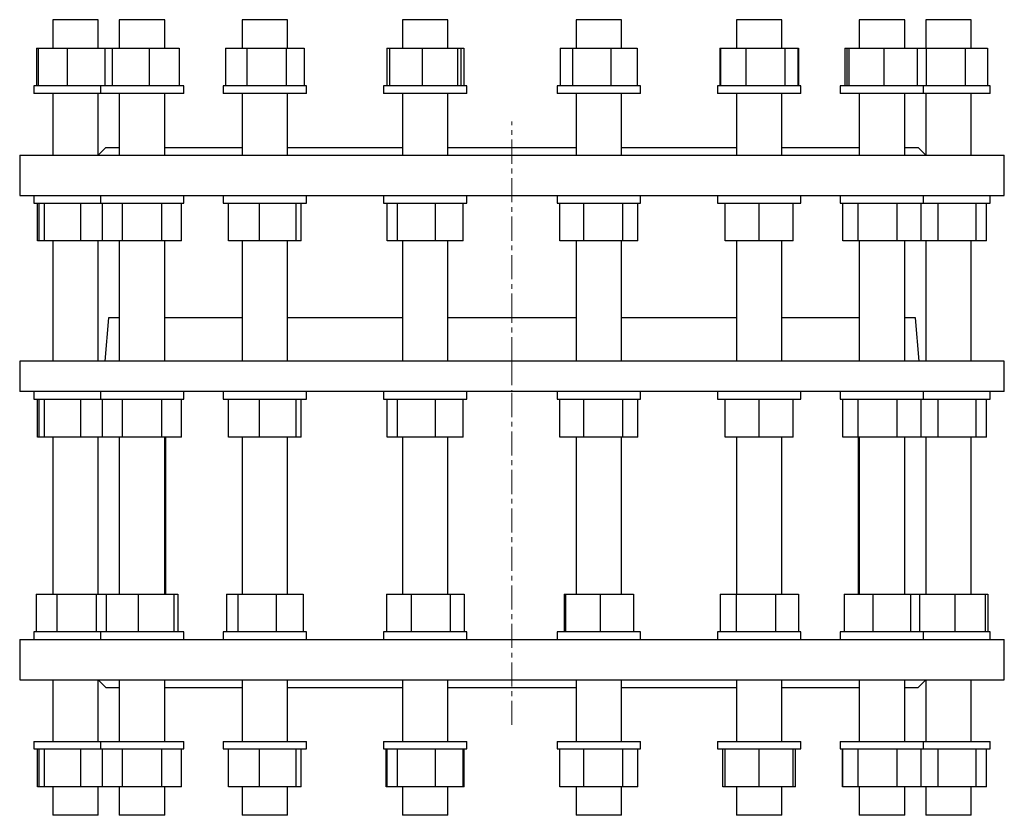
# Model space of a CAD drawing. Header units: millimetres. Extents: x 13 to 1049, y 32 to 1082.
# Tile 1 of 2: x 31 to 551, y 32 to 452. Entities that reach past the tile are written whole.
import ezdxf

# ---------------------------------------------------------------- set-up
doc = ezdxf.new("R2010")
doc.units = ezdxf.units.MM
doc.linetypes.add('CENTERX2', pattern=[20.32, 12.7, -2.54, 2.54, -2.54])
doc.layers.add('FORMAT', color=7, linetype='Continuous')

msp = doc.modelspace()

# ---------------------------------------------------------------- linework, layer by layer
at = {"color": 7, "linetype": 'Continuous', "lineweight": 25}
for p, q in [((48.99, 451.88), (48.99, 436.88)), ((54.62, 451.88), (48.99, 451.88)), ((72.99, 451.88), (54.62, 451.88)), ((72.99, 436.88), (72.99, 451.88)), ((84.08, 451.88), (84.08, 436.88)), ((94.08, 451.88), (84.08, 451.88)), ((108.08, 451.88), (94.08, 451.88)), ((108.08, 436.88), (108.08, 451.88)), ((148.92, 451.88), (148.92, 436.88)), ((163.6, 451.88), (148.92, 451.88)), ((172.92, 451.88), (163.6, 451.88)), ((172.92, 436.88), (172.92, 451.88)), ((233.63, 451.88), (233.63, 436.88)), ((252.58, 451.88), (233.63, 451.88)), ((257.63, 451.88), (252.58, 451.88)), ((257.63, 436.88), (257.63, 451.88)), ((325.32, 451.88), (325.32, 436.88)), ((347.49, 451.88), (325.32, 451.88)), ((349.32, 451.88), (347.49, 451.88)), ((349.32, 436.88), (349.32, 451.88)), ((410.03, 451.88), (410.03, 436.88)), ((433.87, 451.88), (410.03, 451.88)), ((434.03, 451.88), (433.87, 451.88)), ((434.03, 436.88), (434.03, 451.88)), ((474.87, 451.88), (474.87, 436.88)), ((498.87, 451.88), (474.87, 451.88)), ((498.87, 436.88), (498.87, 451.88)), ((509.96, 451.88), (509.96, 436.88)), ((533.96, 451.88), (509.96, 451.88)), ((533.96, 436.88), (533.96, 451.88)), ((40.27, 436.88), (40.27, 416.88)), ((40.27, 436.88), (41.21, 436.88)), ((41.21, 436.88), (41.21, 416.88)), ((41.21, 436.88), (56.62, 436.88)), ((56.62, 436.88), (56.62, 416.88)), ((56.62, 436.88), (76.41, 436.88)), ((76.41, 436.88), (76.41, 416.88)), ((76.41, 436.88), (76.5, 436.88)), ((76.5, 436.88), (76.5, 416.88)), ((76.5, 436.88), (80.24, 436.88)), ((80.24, 436.88), (80.24, 416.88)), ((80.24, 436.88), (99.82, 436.88)), ((99.82, 436.88), (99.82, 416.88)), ((99.82, 436.88), (115.66, 436.88)), ((115.66, 436.88), (115.66, 416.88)), ((140.16, 436.88), (140.16, 416.88)), ((140.16, 436.88), (151.44, 436.88)), ((151.44, 436.88), (151.44, 416.88)), ((151.44, 436.88), (172.2, 436.88)), ((172.2, 436.88), (172.2, 416.88)), ((172.2, 436.88), (181.67, 436.88)), ((181.67, 436.88), (181.67, 416.88)), ((225.31, 436.88), (225.31, 416.88)), ((225.31, 436.88), (226.85, 436.88)), ((226.85, 436.88), (226.85, 416.88)), ((226.85, 436.88), (243.95, 436.88)), ((243.95, 436.88), (243.95, 416.88)), ((243.95, 436.88), (262.73, 436.88)), ((262.73, 436.88), (262.73, 416.88)), ((262.73, 436.88), (264.41, 436.88)), ((264.41, 436.88), (264.41, 416.88)), ((264.41, 436.88), (265.95, 436.88)), ((265.95, 436.88), (265.95, 416.88)), ((317, 436.88), (317, 416.88)), ((317, 436.88), (323.38, 436.88)), ((323.38, 436.88), (323.38, 416.88)), ((323.38, 436.88), (343.7, 436.88)), ((343.7, 436.88), (343.7, 416.88)), ((343.7, 436.88), (357.64, 436.88)), ((357.64, 436.88), (357.64, 416.88)), ((401.27, 436.88), (401.27, 416.88)), ((401.27, 436.88), (401.59, 436.88)), ((401.59, 436.88), (401.59, 416.88)), ((401.59, 436.88), (415.05, 436.88)), ((415.05, 436.88), (415.05, 416.88)), ((415.05, 436.88), (435.5, 436.88)), ((435.5, 436.88), (435.5, 416.88)), ((435.5, 436.88), (442.48, 436.88)), ((442.48, 436.88), (442.48, 416.88)), ((442.48, 436.88), (442.79, 436.88)), ((442.79, 436.88), (442.79, 416.88)), ((467.29, 436.88), (467.29, 416.88)), ((467.29, 436.88), (468.37, 436.88)), ((468.37, 436.88), (468.37, 416.88)), ((468.37, 436.88), (469.41, 436.88)), ((469.41, 436.88), (469.41, 416.88)), ((469.41, 436.88), (487.91, 436.88)), ((487.91, 436.88), (487.91, 416.88)), ((487.91, 436.88), (505.37, 436.88)), ((505.37, 436.88), (505.37, 416.88)), ((505.37, 436.88), (510.15, 436.88)), ((510.15, 436.88), (510.15, 416.88)), ((510.15, 436.88), (530.87, 436.88)), ((530.87, 436.88), (530.87, 416.88)), ((530.87, 436.88), (542.68, 436.88)), ((542.68, 436.88), (542.68, 416.88)), ((38.99, 416.88), (38.99, 412.88)), ((40.05, 416.88), (38.99, 416.88)), ((74.08, 416.88), (40.05, 416.88)), ((74.08, 416.88), (74.08, 412.88)), ((79.32, 416.88), (74.08, 416.88)), ((118.08, 416.88), (79.32, 416.88)), ((118.08, 412.88), (118.08, 416.88)), ((138.92, 416.88), (138.92, 412.88)), ((150.88, 416.88), (138.92, 416.88)), ((182.92, 416.88), (150.88, 416.88)), ((182.92, 412.88), (182.92, 416.88)), ((223.63, 416.88), (223.63, 412.88)), ((243.85, 416.88), (223.63, 416.88)), ((267.63, 416.88), (243.85, 416.88)), ((267.63, 412.88), (267.63, 416.88)), ((315.32, 416.88), (315.32, 412.88)), ((344.07, 416.88), (315.32, 416.88)), ((359.32, 416.88), (344.07, 416.88)), ((359.32, 412.88), (359.32, 416.88)), ((400.03, 416.88), (400.03, 412.88)), ((436.28, 416.88), (400.03, 416.88)), ((444.03, 416.88), (436.28, 416.88)), ((444.03, 412.88), (444.03, 416.88)), ((464.87, 416.88), (464.87, 412.88)), ((506.45, 416.88), (464.87, 416.88)), ((508.87, 416.88), (506.45, 416.88)), ((508.87, 412.88), (508.87, 416.88)), ((543.89, 416.88), (508.87, 416.88)), ((543.96, 416.88), (543.89, 416.88)), ((543.96, 412.88), (543.96, 416.88)), ((40.05, 412.88), (38.99, 412.88)), ((74.08, 412.88), (40.05, 412.88)), ((48.99, 412.88), (48.99, 380.38)), ((72.99, 380.38), (72.99, 412.88)), ((79.32, 412.88), (74.08, 412.88)), ((118.08, 412.88), (79.32, 412.88)), ((84.08, 412.88), (84.08, 380.38)), ((108.08, 380.38), (108.08, 412.88)), ((150.88, 412.88), (138.92, 412.88)), ((148.92, 412.88), (148.92, 380.38)), ((182.92, 412.88), (150.88, 412.88)), ((172.92, 380.38), (172.92, 412.88)), ((243.85, 412.88), (223.63, 412.88)), ((233.63, 412.88), (233.63, 380.38)), ((267.63, 412.88), (243.85, 412.88)), ((257.63, 380.38), (257.63, 412.88)), ((344.07, 412.88), (315.32, 412.88)), ((325.32, 412.88), (325.32, 380.38)), ((359.32, 412.88), (344.07, 412.88)), ((349.32, 380.38), (349.32, 412.88)), ((436.28, 412.88), (400.03, 412.88)), ((410.03, 412.88), (410.03, 380.38)), ((434.03, 380.38), (434.03, 412.88)), ((444.03, 412.88), (436.28, 412.88)), ((506.45, 412.88), (464.87, 412.88)), ((474.87, 412.88), (474.87, 380.38)), ((498.87, 380.38), (498.87, 412.88)), ((508.87, 412.88), (506.45, 412.88)), ((543.89, 412.88), (508.87, 412.88)), ((509.96, 412.88), (509.96, 380.38)), ((533.96, 380.38), (533.96, 412.88)), ((543.96, 412.88), (543.89, 412.88)), ((31.47, 380.38), (31.47, 359.08)), ((31.47, 380.38), (551.47, 380.38)), ((76.97, 384.38), (72.99, 380.39)), ((76.97, 384.38), (84.08, 384.38)), ((108.08, 384.38), (148.92, 384.38)), ((172.92, 384.38), (233.63, 384.38)), ((257.63, 384.38), (325.32, 384.38)), ((349.32, 384.38), (410.03, 384.38)), ((434.03, 384.38), (474.87, 384.38)), ((498.87, 384.38), (505.97, 384.38)), ((509.96, 380.39), (505.97, 384.38)), ((551.47, 359.08), (551.47, 380.38)), ((31.47, 359.08), (551.47, 359.08)), ((38.99, 359.08), (38.99, 355.08)), ((74.08, 359.08), (74.08, 355.08)), ((118.08, 355.08), (118.08, 359.08)), ((138.92, 359.08), (138.92, 355.08)), ((182.92, 355.08), (182.92, 359.08)), ((223.63, 359.08), (223.63, 355.08)), ((267.63, 355.08), (267.63, 359.08)), ((315.32, 359.08), (315.32, 355.08)), ((359.32, 355.08), (359.32, 359.08)), ((400.03, 359.08), (400.03, 355.08)), ((444.03, 355.08), (444.03, 359.08)), ((464.87, 359.08), (464.87, 355.08)), ((508.87, 355.08), (508.87, 359.08)), ((543.96, 355.08), (543.96, 359.08)), ((38.99, 355.08), (74.08, 355.08)), ((40.91, 335.08), (40.91, 355.08)), ((41.79, 335.08), (41.79, 355.08)), ((44.5, 335.08), (44.5, 355.08)), ((63.7, 335.08), (63.7, 355.08)), ((74.08, 355.08), (118.08, 355.08)), ((75.29, 335.08), (75.29, 355.08)), ((85.69, 335.08), (85.69, 355.08)), ((106.47, 335.08), (106.47, 355.08)), ((116.86, 335.08), (116.86, 355.08)), ((138.92, 355.08), (140.59, 355.08)), ((140.59, 355.08), (182.92, 355.08)), ((141.71, 335.08), (141.71, 355.08)), ((158.2, 335.08), (158.2, 355.08)), ((177.4, 335.08), (177.4, 355.08)), ((180.12, 335.08), (180.12, 355.08)), ((223.63, 355.08), (230.07, 355.08)), ((225.55, 335.08), (225.55, 355.08)), ((230.07, 355.08), (267.63, 355.08)), ((230.93, 335.08), (230.93, 355.08)), ((251.01, 335.08), (251.01, 355.08)), ((265.7, 335.08), (265.7, 355.08)), ((315.32, 355.08), (328.9, 355.08)), ((316.71, 335.08), (316.71, 355.08)), ((328.9, 355.08), (359.32, 355.08)), ((329.37, 335.08), (329.37, 355.08)), ((349.97, 335.08), (349.97, 355.08)), ((357.93, 335.08), (357.93, 355.08)), ((400.03, 355.08), (422.03, 355.08)), ((404.03, 335.08), (404.03, 355.08)), ((422.03, 355.08), (444.03, 355.08)), ((422.03, 335.08), (422.03, 355.08)), ((440.03, 335.08), (440.03, 355.08)), ((464.87, 355.08), (495.29, 355.08)), ((466.26, 335.08), (466.26, 355.08)), ((474.22, 335.08), (474.22, 355.08)), ((494.82, 335.08), (494.82, 355.08)), ((495.29, 355.08), (508.87, 355.08)), ((507.48, 335.08), (507.48, 355.08)), ((508.87, 355.08), (537.51, 355.08)), ((516.58, 335.08), (516.58, 355.08)), ((536.66, 335.08), (536.66, 355.08)), ((537.51, 355.08), (543.96, 355.08)), ((542.03, 335.08), (542.03, 355.08)), ((41.79, 335.08), (40.91, 335.08)), ((44.5, 335.08), (41.79, 335.08)), ((63.7, 335.08), (44.5, 335.08)), ((48.99, 335.08), (48.99, 271.57)), ((75.29, 335.08), (63.7, 335.08)), ((72.99, 271.57), (72.99, 335.08)), ((85.69, 335.08), (75.29, 335.08)), ((84.08, 335.08), (84.08, 271.57)), ((106.47, 335.08), (85.69, 335.08)), ((116.86, 335.08), (106.47, 335.08)), ((108.08, 271.57), (108.08, 335.08)), ((158.2, 335.08), (141.71, 335.08)), ((148.92, 335.08), (148.92, 271.57)), ((177.4, 335.08), (158.2, 335.08)), ((172.92, 271.57), (172.92, 335.08)), ((180.12, 335.08), (177.4, 335.08)), ((230.93, 335.08), (225.55, 335.08)), ((251.01, 335.08), (230.93, 335.08)), ((233.63, 335.08), (233.63, 271.57)), ((265.7, 335.08), (251.01, 335.08)), ((257.63, 271.57), (257.63, 335.08)), ((329.37, 335.08), (316.71, 335.08)), ((325.32, 335.08), (325.32, 271.57)), ((349.97, 335.08), (329.37, 335.08)), ((349.32, 271.57), (349.32, 335.08)), ((357.93, 335.08), (349.97, 335.08)), ((422.03, 335.08), (404.03, 335.08)), ((410.03, 335.08), (410.03, 271.57)), ((440.03, 335.08), (422.03, 335.08)), ((434.03, 271.57), (434.03, 335.08)), ((474.22, 335.08), (466.26, 335.08)), ((494.82, 335.08), (474.22, 335.08)), ((474.87, 335.08), (474.87, 271.57)), ((507.48, 335.08), (494.82, 335.08)), ((498.87, 271.57), (498.87, 335.08)), ((516.58, 335.08), (507.48, 335.08)), ((509.96, 335.08), (509.96, 271.57)), ((536.66, 335.08), (516.58, 335.08)), ((533.96, 271.57), (533.96, 335.08)), ((542.03, 335.08), (536.66, 335.08)), ((78.46, 294.57), (76.45, 271.57)), ((84.08, 294.57), (78.46, 294.57)), ((148.92, 294.57), (108.08, 294.57)), ((233.63, 294.57), (172.92, 294.57)), ((325.32, 294.57), (257.63, 294.57)), ((410.03, 294.57), (349.32, 294.57)), ((474.87, 294.57), (434.03, 294.57)), ((504.49, 294.57), (498.87, 294.57)), ((506.5, 271.57), (504.49, 294.57)), ((31.47, 271.57), (31.47, 255.57)), ((551.47, 271.57), (31.47, 271.57)), ((551.47, 255.57), (551.47, 271.57)), ((551.47, 255.57), (31.47, 255.57)), ((38.99, 255.57), (38.99, 251.57)), ((74.08, 255.57), (74.08, 251.57)), ((118.08, 251.57), (118.08, 255.57)), ((138.92, 255.57), (138.92, 251.57)), ((182.92, 251.57), (182.92, 255.57)), ((223.63, 255.57), (223.63, 251.57)), ((267.63, 251.57), (267.63, 255.57)), ((315.32, 255.57), (315.32, 251.57)), ((359.32, 251.57), (359.32, 255.57)), ((400.03, 255.57), (400.03, 251.57)), ((444.03, 251.57), (444.03, 255.57)), ((464.87, 255.57), (464.87, 251.57)), ((508.87, 251.57), (508.87, 255.57)), ((543.96, 251.57), (543.96, 255.57)), ((38.99, 251.57), (74.08, 251.57)), ((40.91, 231.57), (40.91, 251.57)), ((41.79, 231.57), (41.79, 251.57)), ((44.5, 231.57), (44.5, 251.57)), ((63.7, 231.57), (63.7, 251.57)), ((74.08, 251.57), (118.08, 251.57)), ((75.29, 231.57), (75.29, 251.57)), ((85.69, 231.57), (85.69, 251.57)), ((106.47, 231.57), (106.47, 251.57)), ((116.86, 231.57), (116.86, 251.57)), ((138.92, 251.57), (140.59, 251.57)), ((140.59, 251.57), (182.92, 251.57)), ((141.71, 231.57), (141.71, 251.57)), ((158.2, 231.57), (158.2, 251.57)), ((177.4, 231.57), (177.4, 251.57)), ((180.12, 231.57), (180.12, 251.57)), ((223.63, 251.57), (230.07, 251.57)), ((225.55, 231.57), (225.55, 251.57)), ((230.07, 251.57), (267.63, 251.57)), ((230.93, 231.57), (230.93, 251.57)), ((251.01, 231.57), (251.01, 251.57)), ((265.7, 231.57), (265.7, 251.57)), ((315.32, 251.57), (328.9, 251.57)), ((316.71, 231.57), (316.71, 251.57)), ((328.9, 251.57), (359.32, 251.57)), ((329.37, 231.57), (329.37, 251.57)), ((349.97, 231.57), (349.97, 251.57)), ((357.93, 231.57), (357.93, 251.57)), ((400.03, 251.57), (422.03, 251.57)), ((404.03, 231.57), (404.03, 251.57)), ((422.03, 251.57), (444.03, 251.57)), ((422.03, 231.57), (422.03, 251.57)), ((440.03, 231.57), (440.03, 251.57)), ((464.87, 251.57), (495.29, 251.57)), ((466.26, 231.57), (466.26, 251.57)), ((474.22, 231.57), (474.22, 251.57)), ((494.82, 231.57), (494.82, 251.57)), ((495.29, 251.57), (508.87, 251.57)), ((507.48, 231.57), (507.48, 251.57)), ((508.87, 251.57), (537.51, 251.57)), ((516.58, 231.57), (516.58, 251.57)), ((536.66, 231.57), (536.66, 251.57)), ((537.51, 251.57), (543.96, 251.57)), ((542.03, 231.57), (542.03, 251.57)), ((41.79, 231.57), (40.91, 231.57)), ((44.5, 231.57), (41.79, 231.57)), ((63.7, 231.57), (44.5, 231.57)), ((48.99, 231.57), (48.99, 148.68)), ((75.29, 231.57), (63.7, 231.57)), ((72.99, 148.68), (72.99, 231.57)), ((85.69, 231.57), (75.29, 231.57)), ((84.08, 231.57), (84.08, 148.68)), ((106.47, 231.57), (85.69, 231.57)), ((116.86, 231.57), (106.47, 231.57)), ((108.08, 148.68), (108.08, 231.57)), ((108.47, 231.57), (108.47, 148.68)), ((158.2, 231.57), (141.71, 231.57)), ((148.92, 231.57), (148.92, 148.68)), ((177.4, 231.57), (158.2, 231.57)), ((172.92, 148.68), (172.92, 231.57)), ((180.12, 231.57), (177.4, 231.57)), ((230.93, 231.57), (225.55, 231.57)), ((251.01, 231.57), (230.93, 231.57)), ((233.63, 231.57), (233.63, 148.68)), ((265.7, 231.57), (251.01, 231.57)), ((257.63, 148.68), (257.63, 231.57)), ((329.37, 231.57), (316.71, 231.57)), ((325.32, 231.57), (325.32, 148.68)), ((349.97, 231.57), (329.37, 231.57)), ((349.32, 148.68), (349.32, 231.57)), ((357.93, 231.57), (349.97, 231.57)), ((422.03, 231.57), (404.03, 231.57)), ((410.03, 231.57), (410.03, 148.68)), ((440.03, 231.57), (422.03, 231.57)), ((434.03, 148.68), (434.03, 231.57)), ((474.22, 231.57), (466.26, 231.57)), ((494.82, 231.57), (474.22, 231.57)), ((474.47, 148.68), (474.47, 231.57)), ((474.87, 231.57), (474.87, 148.68)), ((507.48, 231.57), (494.82, 231.57)), ((498.87, 148.68), (498.87, 231.57)), ((516.58, 231.57), (507.48, 231.57)), ((509.96, 231.57), (509.96, 148.68)), ((536.66, 231.57), (516.58, 231.57)), ((533.96, 148.68), (533.96, 231.57)), ((542.03, 231.57), (536.66, 231.57)), ((40.21, 148.68), (40.21, 128.68)), ((40.21, 148.68), (51.15, 148.68)), ((51.15, 148.68), (51.15, 128.68)), ((51.15, 148.68), (71.93, 148.68)), ((71.93, 148.68), (71.93, 128.68)), ((71.93, 148.68), (77.13, 148.68)), ((77.13, 148.68), (77.13, 128.68)), ((77.13, 148.68), (94, 148.68)), ((94, 148.68), (94, 128.68)), ((94, 148.68), (112.95, 148.68)), ((112.95, 148.68), (112.95, 128.68)), ((112.95, 148.68), (115.03, 148.68)), ((115.03, 148.68), (115.03, 128.68)), ((140.68, 148.68), (140.68, 128.68)), ((140.68, 148.68), (146.67, 148.68)), ((146.67, 148.68), (146.67, 128.68)), ((146.67, 148.68), (166.91, 148.68)), ((166.91, 148.68), (166.91, 128.68)), ((166.91, 148.68), (181.15, 148.68)), ((181.15, 148.68), (181.15, 128.68)), ((225.11, 148.68), (225.11, 128.68)), ((225.11, 148.68), (238.26, 148.68)), ((238.26, 148.68), (238.26, 128.68)), ((238.26, 148.68), (258.78, 148.68)), ((258.78, 148.68), (258.78, 128.68)), ((258.78, 148.68), (266.14, 148.68)), ((266.14, 148.68), (266.14, 128.68)), ((319.01, 148.68), (319.01, 128.68)), ((319.01, 148.68), (319.65, 148.68)), ((319.65, 148.68), (319.65, 128.68)), ((319.65, 148.68), (337.96, 148.68)), ((337.96, 148.68), (337.96, 128.68)), ((337.96, 148.68), (355.63, 148.68)), ((355.63, 148.68), (355.63, 128.68)), ((401.35, 148.68), (401.35, 128.68)), ((401.35, 148.68), (409.89, 148.68)), ((409.89, 148.68), (409.89, 128.68)), ((409.89, 148.68), (430.57, 148.68)), ((430.57, 148.68), (430.57, 128.68)), ((430.57, 148.68), (442.71, 148.68)), ((442.71, 148.68), (442.71, 128.68)), ((466.97, 148.68), (466.97, 128.68)), ((466.97, 148.68), (482.11, 148.68)), ((482.11, 148.68), (482.11, 128.68)), ((482.11, 148.68), (502.01, 148.68)), ((502.01, 148.68), (502.01, 128.68)), ((502.01, 148.68), (506.77, 148.68)), ((506.77, 148.68), (506.77, 128.68)), ((506.77, 148.68), (525.3, 148.68)), ((525.3, 148.68), (525.3, 128.68)), ((525.3, 148.68), (541.4, 148.68)), ((541.4, 148.68), (541.4, 128.68)), ((541.4, 148.68), (542.73, 148.68)), ((542.73, 148.68), (542.73, 128.68)), ((38.99, 128.68), (38.99, 124.68)), ((74.08, 128.68), (38.99, 128.68)), ((74.08, 128.68), (74.08, 124.68)), ((118.08, 128.68), (74.08, 128.68)), ((118.08, 124.68), (118.08, 128.68)), ((138.92, 128.68), (138.92, 124.68)), ((182.92, 128.68), (138.92, 128.68)), ((182.92, 124.68), (182.92, 128.68)), ((223.63, 128.68), (223.63, 124.68)), ((267.63, 128.68), (223.63, 128.68)), ((267.63, 124.68), (267.63, 128.68)), ((315.32, 128.68), (315.32, 124.68)), ((359.32, 128.68), (315.32, 128.68)), ((359.32, 124.68), (359.32, 128.68)), ((400.03, 128.68), (400.03, 124.68)), ((444.03, 128.68), (400.03, 128.68)), ((444.03, 124.68), (444.03, 128.68)), ((464.87, 128.68), (464.87, 124.68)), ((465.8, 128.68), (464.87, 128.68)), ((508.87, 128.68), (465.8, 128.68)), ((508.87, 124.68), (508.87, 128.68)), ((543.96, 128.68), (508.87, 128.68)), ((543.96, 124.68), (543.96, 128.68)), ((31.47, 124.68), (31.47, 103.38)), ((31.47, 124.68), (551.47, 124.68)), ((551.47, 103.38), (551.47, 124.68)), ((31.47, 103.38), (551.47, 103.38)), ((48.99, 103.38), (48.99, 70.88)), ((72.99, 70.88), (72.99, 103.38)), ((72.99, 103.36), (76.97, 99.38)), ((76.97, 99.38), (84.08, 99.38)), ((84.08, 103.38), (84.08, 70.88)), ((108.08, 70.88), (108.08, 103.38)), ((108.08, 99.38), (148.92, 99.38)), ((148.92, 103.38), (148.92, 70.88)), ((172.92, 70.88), (172.92, 103.38)), ((172.92, 99.38), (233.63, 99.38)), ((233.63, 103.38), (233.63, 70.88)), ((257.63, 70.88), (257.63, 103.38)), ((257.63, 99.38), (325.32, 99.38)), ((325.32, 103.38), (325.32, 70.88)), ((349.32, 70.88), (349.32, 103.38)), ((349.32, 99.38), (410.03, 99.38)), ((410.03, 103.38), (410.03, 70.88)), ((434.03, 70.88), (434.03, 103.38)), ((434.03, 99.38), (474.87, 99.38)), ((474.87, 103.38), (474.87, 70.88)), ((498.87, 70.88), (498.87, 103.38)), ((498.87, 99.38), (505.97, 99.38)), ((505.97, 99.38), (509.96, 103.36)), ((509.96, 103.38), (509.96, 70.88)), ((533.96, 70.88), (533.96, 103.38)), ((38.99, 70.88), (38.99, 66.88)), ((38.99, 70.88), (74.08, 70.88)), ((74.08, 70.88), (74.08, 66.88)), ((74.08, 70.88), (118.08, 70.88)), ((118.08, 66.88), (118.08, 70.88)), ((138.92, 70.88), (138.92, 66.88)), ((138.92, 70.88), (140.59, 70.88)), ((140.59, 70.88), (182.92, 70.88)), ((182.92, 66.88), (182.92, 70.88)), ((223.63, 70.88), (223.63, 66.88)), ((223.63, 70.88), (230.07, 70.88)), ((230.07, 70.88), (267.63, 70.88)), ((267.63, 66.88), (267.63, 70.88)), ((315.32, 70.88), (315.32, 66.88)), ((315.32, 70.88), (328.9, 70.88)), ((328.9, 70.88), (359.32, 70.88)), ((359.32, 66.88), (359.32, 70.88)), ((400.03, 70.88), (400.03, 66.88)), ((400.03, 70.88), (422.03, 70.88)), ((422.03, 70.88), (444.03, 70.88)), ((444.03, 66.88), (444.03, 70.88)), ((464.87, 70.88), (464.87, 66.88)), ((464.87, 70.88), (495.29, 70.88)), ((495.29, 70.88), (508.87, 70.88)), ((508.87, 66.88), (508.87, 70.88)), ((508.87, 70.88), (537.51, 70.88)), ((537.51, 70.88), (543.96, 70.88)), ((543.96, 66.88), (543.96, 70.88)), ((38.99, 66.88), (74.08, 66.88)), ((40.91, 46.88), (40.91, 66.88)), ((41.79, 46.88), (41.79, 66.88)), ((44.5, 46.88), (44.5, 66.88)), ((63.7, 46.88), (63.7, 66.88)), ((74.08, 66.88), (118.08, 66.88)), ((75.29, 46.88), (75.29, 66.88)), ((85.69, 46.88), (85.69, 66.88)), ((106.47, 46.88), (106.47, 66.88)), ((116.86, 46.88), (116.86, 66.88)), ((138.92, 66.88), (140.59, 66.88)), ((140.59, 66.88), (182.92, 66.88)), ((141.71, 46.88), (141.71, 66.88)), ((158.2, 46.88), (158.2, 66.88)), ((177.4, 46.88), (177.4, 66.88)), ((180.12, 46.88), (180.12, 66.88)), ((223.63, 66.88), (230.07, 66.88)), ((225.02, 46.88), (225.02, 66.88)), ((225.55, 46.88), (225.55, 66.88)), ((230.07, 66.88), (267.63, 66.88)), ((230.93, 46.88), (230.93, 66.88)), ((251.01, 46.88), (251.01, 66.88)), ((265.7, 46.88), (265.7, 66.88)), ((266.23, 46.88), (266.23, 66.88)), ((315.32, 66.88), (328.9, 66.88)), ((316.71, 46.88), (316.71, 66.88)), ((328.9, 66.88), (359.32, 66.88)), ((329.37, 46.88), (329.37, 66.88)), ((349.97, 46.88), (349.97, 66.88)), ((357.93, 46.88), (357.93, 66.88)), ((400.03, 66.88), (422.03, 66.88)), ((402.83, 46.88), (402.83, 66.88)), ((404.03, 46.88), (404.03, 66.88)), ((422.03, 66.88), (444.03, 66.88)), ((422.03, 46.88), (422.03, 66.88)), ((440.03, 46.88), (440.03, 66.88)), ((441.24, 46.88), (441.24, 66.88)), ((464.87, 66.88), (495.29, 66.88)), ((466.08, 46.88), (466.08, 66.88)), ((466.26, 46.88), (466.26, 66.88)), ((474.22, 46.88), (474.22, 66.88)), ((494.82, 46.88), (494.82, 66.88)), ((495.29, 66.88), (508.87, 66.88)), ((507.48, 46.88), (507.48, 66.88)), ((508.87, 66.88), (537.51, 66.88)), ((516.58, 46.88), (516.58, 66.88)), ((536.66, 46.88), (536.66, 66.88)), ((537.51, 66.88), (543.96, 66.88)), ((542.03, 46.88), (542.03, 66.88)), ((41.79, 46.88), (40.91, 46.88)), ((44.5, 46.88), (41.79, 46.88)), ((63.7, 46.88), (44.5, 46.88)), ((48.99, 46.88), (48.99, 31.88)), ((75.29, 46.88), (63.7, 46.88)), ((72.99, 31.88), (72.99, 46.88)), ((85.69, 46.88), (75.29, 46.88)), ((84.08, 46.88), (84.08, 31.88)), ((106.47, 46.88), (85.69, 46.88)), ((116.86, 46.88), (106.47, 46.88)), ((108.08, 31.88), (108.08, 46.88)), ((158.2, 46.88), (141.71, 46.88)), ((148.92, 46.88), (148.92, 31.88)), ((177.4, 46.88), (158.2, 46.88)), ((172.92, 31.88), (172.92, 46.88)), ((180.12, 46.88), (177.4, 46.88)), ((225.55, 46.88), (225.02, 46.88)), ((230.93, 46.88), (225.55, 46.88)), ((251.01, 46.88), (230.93, 46.88)), ((233.63, 46.88), (233.63, 31.88)), ((265.7, 46.88), (251.01, 46.88)), ((257.63, 31.88), (257.63, 46.88)), ((266.23, 46.88), (265.7, 46.88)), ((329.37, 46.88), (316.71, 46.88)), ((325.32, 46.88), (325.32, 31.88)), ((349.97, 46.88), (329.37, 46.88)), ((349.32, 31.88), (349.32, 46.88)), ((357.93, 46.88), (349.97, 46.88)), ((404.03, 46.88), (402.83, 46.88)), ((422.03, 46.88), (404.03, 46.88)), ((410.03, 46.88), (410.03, 31.88)), ((440.03, 46.88), (422.03, 46.88)), ((434.03, 31.88), (434.03, 46.88)), ((441.24, 46.88), (440.03, 46.88)), ((466.26, 46.88), (466.08, 46.88)), ((474.22, 46.88), (466.26, 46.88)), ((494.82, 46.88), (474.22, 46.88)), ((474.87, 46.88), (474.87, 31.88)), ((507.48, 46.88), (494.82, 46.88)), ((498.87, 31.88), (498.87, 46.88)), ((516.58, 46.88), (507.48, 46.88)), ((509.96, 46.88), (509.96, 31.88)), ((536.66, 46.88), (516.58, 46.88)), ((533.96, 31.88), (533.96, 46.88)), ((542.03, 46.88), (536.66, 46.88)), ((54.62, 31.88), (48.99, 31.88)), ((72.99, 31.88), (54.62, 31.88)), ((94.08, 31.88), (84.08, 31.88)), ((108.08, 31.88), (94.08, 31.88)), ((163.6, 31.88), (148.92, 31.88)), ((172.92, 31.88), (163.6, 31.88)), ((252.58, 31.88), (233.63, 31.88)), ((257.63, 31.88), (252.58, 31.88)), ((347.49, 31.88), (325.32, 31.88)), ((349.32, 31.88), (347.49, 31.88)), ((433.87, 31.88), (410.03, 31.88)), ((434.03, 31.88), (433.87, 31.88)), ((498.87, 31.88), (474.87, 31.88)), ((533.96, 31.88), (509.96, 31.88))]:
    msp.add_line(p, q, dxfattribs=at)
at = {"layer": 'FORMAT', "linetype": 'CENTERX2', "lineweight": 18}
for p, q in [((291.47, 294.57), (291.47, 398.05)), ((291.47, 271.57), (291.47, 294.57)), ((291.47, 271.57), (291.47, 255.57)), ((291.47, 79.57), (291.47, 255.57))]:
    msp.add_line(p, q, dxfattribs=at)

doc.saveas('drawing.dxf')
